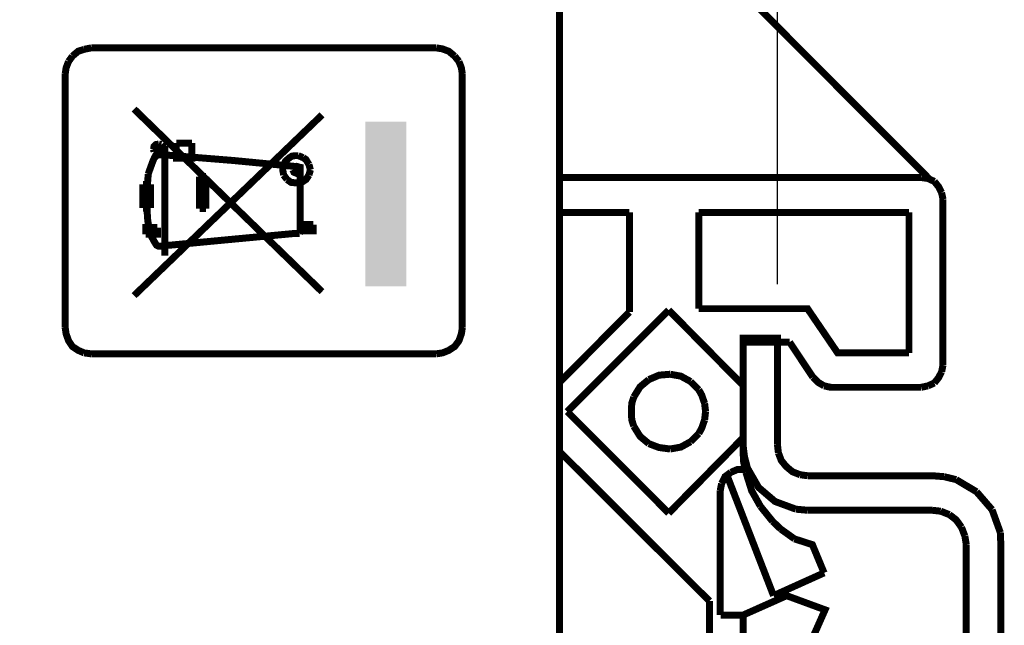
# Model space of a CAD drawing. Header units: inches. Extents: x 28.1 to 50.1, y 24.9 to 41.9.
# Tile 21 of 23: x 42.7 to 43.8, y 34.6 to 35.3. Entities that reach past the tile are written whole.
import ezdxf

# ---------------------------------------------------------------- set-up
doc = ezdxf.new("R2010")
doc.units = ezdxf.units.IN
doc.header["$LTSCALE"] = 1.87
doc.header["$MEASUREMENT"] = 0
doc.header["$PDMODE"] = 3
doc.header["$PDSIZE"] = 0.3125
doc.layers.get('0').update_dxf_attribs({"linetype": 'CONTINUOUS'})
doc.layers.get('Defpoints').update_dxf_attribs({"linetype": 'CONTINUOUS'})
doc.styles.add('SIMPLEX', font='SIMPLEX')
doc.dimstyles.new('DIMSTYLE_1$0', dxfattribs={"dimtxt": 0.125, "dimasz": 0.18, "dimexe": 0.18, "dimexo": 0.0625, "dimgap": 0.09, "dimtad": 0, "dimtih": 1, "dimtoh": 1, "dimzin": 4, "dimdsep": 46, "dimtxsty": 'SIMPLEX', "dimblk": '_FILLED', "dimcen": 0.09, "dimadec": 0, "dimazin": 0, "dimtp": 0.005, "dimtm": 0.005, "dimtfac": 1, "dimtofl": 0, "dimtmove": 0, "dimatfit": 3, "dimldrblk": '_FILLED', "dimfxl": 1, "dimtolj": 1, "dimtzin": 4, "dimarcsym": 0})

# ---------------------------------------------------------------- blocks, each defined once
blk = doc.blocks.new('_FILLED')
at = {"color": 0, "linetype": 'ByBlock'}
blk.add_solid([(0, 0), (-1, 0.17361), (-1, -0.17361)], dxfattribs=at)
blk = doc.blocks.new('*D7')
at = {"color": 0, "lineweight": -2, "transparency": 16777216}
for p, q in [((41.5371, 36.2134), (41.5371, 37.2791)), ((43.5371, 35.0018), (43.5371, 37.2791)), ((41.7171, 37.0991), (42.2566, 37.0991)), ((43.3571, 37.0991), (42.8176, 37.0991))]:
    blk.add_line(p, q, dxfattribs=at)
at = {"layer": 'Defpoints', "color": 0, "transparency": 16777216}
for p in [(41.5371, 37.0991), (41.5371, 36.1509), (43.5371, 34.9393)]:
    blk.add_point(p, dxfattribs=at)
at = {"color": 0, "lineweight": -2, "transparency": 16777216, "xscale": 0.18, "yscale": 0.18, "zscale": 0.18, "rotation": 180}
blk.add_blockref('_FILLED', (41.5371, 37.0991), dxfattribs=at)
at = {"color": 0, "lineweight": -2, "transparency": 16777216, "xscale": 0.18, "yscale": 0.18, "zscale": 0.18}
blk.add_blockref('_FILLED', (43.5371, 37.0991), dxfattribs=at)
at = {"color": 0, "transparency": 16777216, "insert": (42.5371, 37.0991), "char_height": 0.125, "attachment_point": 5, "style": 'SIMPLEX'}
blk.add_mtext('\\A1;2.00', dxfattribs=at)

msp = doc.modelspace()

# ---------------------------------------------------------------- hatches: boundary and pattern name
at = {"linetype": 'Continuous'}
for points in [[(43.0618, 34.9992), (43.0618, 35.189), (43.1093, 34.9992), (43.0618, 34.9992)], [(43.1093, 34.9992), (43.0618, 35.189), (43.1093, 35.189), (43.1093, 34.9992)], [(42.8176, 35.1571), (42.8187, 35.1593), (42.8299, 35.1571), (42.8176, 35.1571)], [(42.8187, 35.1548), (42.8176, 35.1571), (42.8294, 35.1548), (42.8187, 35.1548)], [(42.8294, 35.1548), (42.8176, 35.1571), (42.8299, 35.1571), (42.8294, 35.1548)], [(42.8187, 35.1593), (42.8193, 35.1615), (42.8294, 35.1593), (42.8187, 35.1593)], [(42.8299, 35.1571), (42.8187, 35.1593), (42.8294, 35.1593), (42.8299, 35.1571)], [(42.8193, 35.1526), (42.8187, 35.1548), (42.8277, 35.1526), (42.8193, 35.1526)], [(42.8277, 35.1526), (42.8187, 35.1548), (42.8294, 35.1548), (42.8277, 35.1526)], [(42.8193, 35.1615), (42.821, 35.1621), (42.8277, 35.1615), (42.8193, 35.1615)], [(42.8294, 35.1593), (42.8193, 35.1615), (42.8277, 35.1615), (42.8294, 35.1593)], [(42.821, 35.1621), (42.8238, 35.1632), (42.826, 35.1621), (42.821, 35.1621)], [(42.8277, 35.1615), (42.821, 35.1621), (42.826, 35.1621), (42.8277, 35.1615)], [(42.821, 35.1515), (42.8193, 35.1526), (42.826, 35.1515), (42.821, 35.1515)], [(42.826, 35.1515), (42.8193, 35.1526), (42.8277, 35.1526), (42.826, 35.1515)], [(42.8238, 35.1509), (42.821, 35.1515), (42.826, 35.1515), (42.8238, 35.1509)]]:
    msp.add_hatch(color=256, dxfattribs=at).paths.add_polyline_path(points)

# ---------------------------------------------------------------- linework, layer by layer
at = {"const_width": 0.00806}
for points in [[(43.2857, 36.2646), (43.2857, 32.2231)], [(43.7129, 35.1223), (43.4363, 35.3995)], [(42.7241, 35.2646), (42.7196, 35.2584)], [(42.7376, 35.2724), (42.7308, 35.2702), (42.7241, 35.2646)], [(42.7459, 35.2741), (42.7376, 35.2724)], [(43.1435, 35.2741), (42.7459, 35.2741)], [(43.1648, 35.2646), (43.158, 35.2702), (43.1508, 35.2729), (43.1435, 35.2741)], [(43.1698, 35.2584), (43.1648, 35.2646)], [(42.7196, 35.2584), (42.7168, 35.2511), (42.7157, 35.2438)], [(43.1737, 35.2438), (43.1726, 35.2511), (43.1698, 35.2584)], [(42.7157, 35.2438), (42.7157, 34.9516)], [(43.1737, 35.2438), (43.1737, 34.9516)], [(42.7952, 35.2035), (43.0119, 34.993)], [(42.7952, 34.9885), (43.0119, 35.1968)], [(42.8238, 35.1632), (42.8204, 35.1626), (42.8182, 35.1604), (42.8176, 35.1571)], [(42.8266, 35.1626), (42.8238, 35.1632)], [(42.8299, 35.1571), (42.8283, 35.1604), (42.8266, 35.1626)], [(42.8305, 35.0344), (42.8305, 35.161)], [(42.8618, 35.1643), (42.8618, 35.147), (42.8439, 35.147), (42.8439, 35.1643)], [(42.8439, 35.1643), (42.8618, 35.1643)], [(42.8406, 35.1498), (42.835, 35.1503), (42.8299, 35.1503), (42.8266, 35.1509), (42.8221, 35.1509), (42.8187, 35.1475), (42.8171, 35.1442), (42.8126, 35.1318), (42.8115, 35.1285)], [(42.8176, 35.1571), (42.8182, 35.1543)], [(42.8182, 35.1543), (42.8204, 35.1526), (42.8238, 35.1509)], [(42.8238, 35.1509), (42.8266, 35.1526)], [(42.8266, 35.1526), (42.8283, 35.1543)], [(42.8283, 35.1543), (42.8299, 35.1571)], [(42.8299, 35.1571), (42.8299, 35.1571)], [(42.91, 35.1442), (42.8406, 35.1498)], [(42.9845, 35.1498), (42.9806, 35.1498), (42.9772, 35.1492), (42.9744, 35.1475), (42.9699, 35.1436), (42.9677, 35.1397), (42.9666, 35.1335), (42.9677, 35.1274)], [(42.9901, 35.1475), (42.9845, 35.1498)], [(42.9867, 35.0613), (42.9867, 35.1363), (42.9795, 35.1375), (42.91, 35.1442)], [(42.9968, 35.1397), (42.9934, 35.1453), (42.9901, 35.1475)], [(42.9985, 35.1335), (42.9968, 35.1397)], [(42.8115, 35.1285), (42.8109, 35.1207)], [(42.9677, 35.1274), (42.9716, 35.1223)], [(42.9716, 35.1223), (42.9761, 35.119), (42.9822, 35.1184), (42.9884, 35.119), (42.9934, 35.1223), (42.9968, 35.1274)], [(42.9795, 35.1369), (42.9783, 35.1335)], [(42.9783, 35.1335), (42.9795, 35.1307), (42.9822, 35.1296), (42.985, 35.1307), (42.9861, 35.1335)], [(42.985, 35.1369), (42.9822, 35.1375), (42.9795, 35.1369)], [(42.9861, 35.1335), (42.985, 35.1369)], [(42.9861, 35.1335), (42.9861, 35.1335)], [(42.9968, 35.1274), (42.9985, 35.1335)], [(42.9985, 35.1335), (42.9985, 35.1335)], [(42.8053, 35.0893), (42.8053, 35.1167)], [(42.8053, 35.1167), (42.8143, 35.1167)], [(42.8109, 35.1207), (42.8104, 35.1128)], [(42.8143, 35.1167), (42.8143, 35.0893)], [(42.8708, 35.0887), (42.8708, 35.1257)], [(42.8708, 35.1257), (42.8781, 35.1257)], [(42.8781, 35.1257), (42.8781, 35.0887)], [(43.2857, 35.1246), (43.7028, 35.1246)], [(43.7107, 35.1235), (43.7028, 35.1246)], [(43.718, 35.1201), (43.7107, 35.1235)], [(43.7264, 35.1072), (43.723, 35.1139), (43.718, 35.1201)], [(42.8104, 35.1128), (42.8098, 35.1033), (42.8098, 35.0927), (42.8104, 35.0832)], [(43.728, 35.0994), (43.7264, 35.1072)], [(43.728, 34.9084), (43.728, 35.0994)], [(42.8143, 35.0893), (42.8053, 35.0893)], [(42.8104, 35.0832), (42.8109, 35.0753), (42.812, 35.0686)], [(42.8781, 35.0887), (42.8708, 35.0887)], [(43.2857, 35.0843), (43.3663, 35.0843)], [(43.3663, 34.9695), (43.3663, 35.0843)], [(43.4464, 35.0843), (43.4464, 34.9734)], [(43.4464, 35.0843), (43.6888, 35.0843)], [(43.6888, 34.9224), (43.6888, 35.0843)], [(43.0018, 35.0703), (43.0018, 35.063), (42.9867, 35.063)], [(42.9867, 35.063), (42.9867, 35.0703)], [(42.9867, 35.0703), (43.0018, 35.0703)], [(42.8221, 35.0669), (42.8221, 35.0591), (42.8087, 35.0591)], [(42.8087, 35.0591), (42.8087, 35.0669), (42.8221, 35.0669)], [(42.812, 35.0686), (42.8137, 35.0624)], [(42.8137, 35.0624), (42.8148, 35.0574), (42.8182, 35.0512), (42.821, 35.0467), (42.8232, 35.0456), (42.8283, 35.0456)], [(42.8322, 35.0462), (42.8378, 35.0467), (42.9095, 35.0535), (42.9811, 35.0602), (42.9861, 35.0602)], [(42.9861, 35.0602), (42.9867, 35.0613)], [(42.9867, 35.0613), (42.9867, 35.0613)], [(42.8283, 35.0456), (42.8322, 35.0462)], [(43.2857, 34.8883), (43.3663, 34.9695)], [(43.4117, 34.9717), (43.2947, 34.8547)], [(43.4974, 34.885), (43.4117, 34.9717)], [(43.4464, 34.9734), (43.5718, 34.9734), (43.6065, 34.9224), (43.6888, 34.9224)], [(42.7157, 34.9516), (42.7168, 34.9443), (42.7196, 34.9364), (42.7241, 34.9297), (42.7308, 34.9253), (42.7376, 34.9224)], [(43.1435, 34.9213), (43.1508, 34.9224), (43.158, 34.9253), (43.1648, 34.9297), (43.1698, 34.9364), (43.1726, 34.9443), (43.1737, 34.9516)], [(43.5371, 34.8166), (43.5371, 34.9393), (43.4974, 34.9393), (43.4974, 34.8166)], [(43.4974, 34.8082), (43.4974, 34.9348)], [(43.4974, 34.9348), (43.5511, 34.9348)], [(43.5511, 34.9348), (43.578, 34.8944)], [(42.7376, 34.9224), (42.7459, 34.9213)], [(43.1435, 34.9213), (42.7459, 34.9213)], [(43.718, 34.8877), (43.723, 34.8939), (43.7264, 34.9006)], [(43.7264, 34.9006), (43.728, 34.9084)], [(43.3887, 34.8916), (43.3787, 34.8833), (43.3714, 34.8715)], [(43.4134, 34.8978), (43.4005, 34.8967), (43.3887, 34.8916)], [(43.4369, 34.8894), (43.4257, 34.8956), (43.4134, 34.8978)], [(43.4464, 34.8799), (43.4369, 34.8894)], [(43.578, 34.8944), (43.5842, 34.8883), (43.5909, 34.8844)], [(43.4531, 34.8642), (43.4498, 34.8737), (43.4464, 34.8799)], [(43.5909, 34.8844), (43.5987, 34.8827), (43.7028, 34.8827)], [(43.7028, 34.8827), (43.7107, 34.8844)], [(43.7107, 34.8844), (43.718, 34.8877)], [(43.3714, 34.8715), (43.3691, 34.8642), (43.3686, 34.8547), (43.3691, 34.8452), (43.3714, 34.8379)], [(43.4117, 34.7377), (43.2947, 34.8547)], [(43.4542, 34.8547), (43.4531, 34.8642)], [(43.4531, 34.8452), (43.4542, 34.8547)], [(43.4542, 34.8547), (43.4542, 34.8547)], [(43.4464, 34.8295), (43.4498, 34.8357), (43.4531, 34.8452)], [(43.3714, 34.8379), (43.3787, 34.8261), (43.3887, 34.8178)], [(43.4974, 34.8245), (43.4117, 34.7377)], [(43.4369, 34.82), (43.4464, 34.8295)], [(43.4587, 34.6363), (43.2857, 34.8088)], [(43.3887, 34.8178), (43.4005, 34.8133), (43.4134, 34.8116)], [(43.4134, 34.8116), (43.4257, 34.8138), (43.4369, 34.82)], [(43.4974, 34.8166), (43.499, 34.8032)], [(43.4974, 34.8155), (43.4979, 34.7976), (43.5007, 34.7847)], [(43.5371, 34.8166), (43.5382, 34.8071)], [(43.499, 34.8032), (43.5024, 34.7898)], [(43.5382, 34.8071), (43.5416, 34.7982), (43.5472, 34.7914), (43.5545, 34.7853), (43.5634, 34.7819)], [(43.4996, 34.7881), (43.4912, 34.7881), (43.4834, 34.7847)], [(43.5024, 34.7898), (43.5153, 34.7673), (43.5343, 34.7511), (43.5584, 34.7422)], [(43.4834, 34.7847), (43.4766, 34.7797), (43.4727, 34.7718)], [(43.5326, 34.6425), (43.4789, 34.7813)], [(43.5007, 34.7847), (43.5074, 34.7634), (43.5175, 34.7455)], [(43.5634, 34.7819), (43.5718, 34.7808)], [(43.7152, 34.7808), (43.5718, 34.7808)], [(43.7292, 34.7797), (43.7152, 34.7808)], [(43.7432, 34.7763), (43.7292, 34.7797)], [(43.7667, 34.7623), (43.7432, 34.7763)], [(43.4727, 34.7718), (43.4711, 34.7634)], [(43.4711, 34.6201), (43.4711, 34.7634)], [(43.7846, 34.7416), (43.7667, 34.7623)], [(43.5175, 34.7455), (43.5315, 34.7282)], [(43.5584, 34.7422), (43.5718, 34.741)], [(43.5718, 34.741), (43.7152, 34.741)], [(43.7253, 34.7399), (43.7152, 34.741)], [(43.7941, 34.7153), (43.7846, 34.7416)], [(43.7353, 34.736), (43.7253, 34.7399)], [(43.7493, 34.7214), (43.7432, 34.7299), (43.7353, 34.736)], [(43.5315, 34.7282), (43.541, 34.7192)], [(43.541, 34.7192), (43.5567, 34.708)], [(43.7532, 34.7114), (43.7493, 34.7214)], [(43.5909, 34.6688), (43.5774, 34.7013), (43.5567, 34.708)], [(43.7549, 34.7013), (43.7532, 34.7114)], [(43.7936, 33.7769), (43.7947, 33.7903), (43.7947, 34.7013), (43.7941, 34.7153)], [(43.7549, 34.7013), (43.7549, 33.7903)], [(43.5326, 34.6425), (43.5909, 34.6688)], [(43.4974, 34.4124), (43.592, 34.6262), (43.5477, 34.6425), (43.4974, 34.6201)], [(43.4587, 33.9208), (43.4587, 34.6363)], [(43.4974, 34.6201), (43.4716, 34.6201)], [(43.4974, 33.6509), (43.4974, 34.6201)]]:
    msp.add_lwpolyline(points, dxfattribs=at)

# ---------------------------------------------------------------- dimensions: what is measured, and where the dimension line sits
dim = msp.add_linear_dim(base=(41.5371, 37.0991), p1=(43.5371, 34.9393), p2=(41.5371, 36.1509), dimstyle='DIMSTYLE_1$0')
dim.commit()
dim.dimension.update_dxf_attribs({"geometry": '*D7', "text_midpoint": (42.5371, 37.0991)})

doc.saveas('drawing.dxf')
